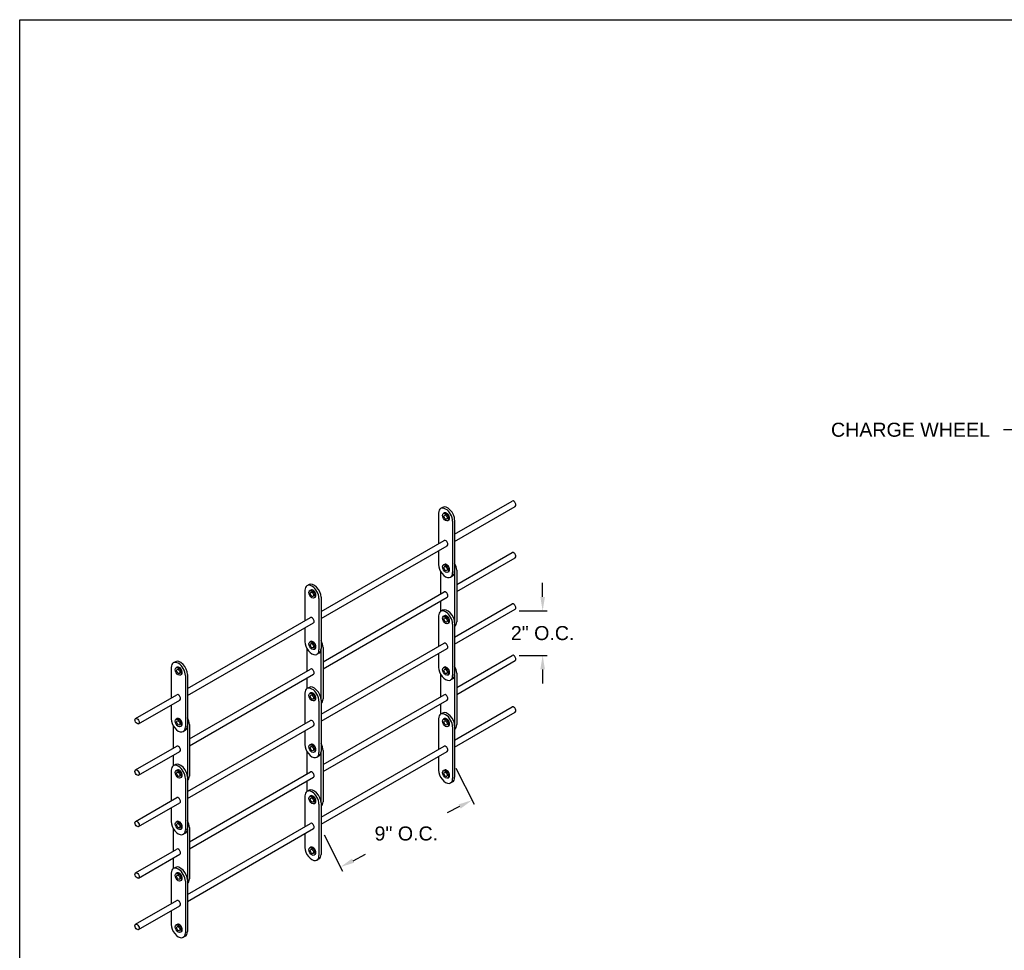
# Model space of a CAD drawing. Header units: inches. Extents: x 169.6 to 213.8, y 195 to 208.3.
# Tile 24 of 42: x 194.3 to 200.9, y 201.6 to 207.8. Entities that reach past the tile are written whole.
import ezdxf
from ezdxf import colors
from ezdxf.entities.mleader import LeaderData, LeaderLine
from ezdxf.math import Vec2, Vec3

# ---------------------------------------------------------------- set-up
doc = ezdxf.new("R2010")
doc.units = ezdxf.units.IN
doc.header["$LTSCALE"] = 0.25
doc.header["$MEASUREMENT"] = 0
doc.layers.add('ANNOTATIONS', color=1, linetype='Continuous')
doc.layers.add('DETAILS', color=4, linetype='Continuous')
doc.styles.add('ARIAL', font='arial.ttf', dxfattribs={"height": 0.09375})
doc.dimstyles.new('STANDARD$0', dxfattribs={"dimtxt": 0.09375, "dimasz": 0.09375, "dimexe": 0.03125, "dimexo": 0.046875, "dimgap": 0.09, "dimtad": 0, "dimtih": 1, "dimtoh": 1, "dimdec": 4, "dimzin": 0, "dimdsep": 46, "dimtxsty": 'ARIAL', "dimcen": 0.09, "dimadec": 0, "dimazin": 0, "dimtfac": 1, "dimtdec": 4, "dimtofl": 0, "dimtmove": 0, "dimatfit": 1, "dimfxl": 1, "dimtolj": 1, "dimtzin": 0, "dimarcsym": 0})

# ---------------------------------------------------------------- blocks, each defined once
blk = doc.blocks.new('*D39')
at = {"layer": 'ANNOTATIONS', "color": 0, "lineweight": -2, "transparency": 16777216}
for p, q in [((197.1976, 202.7817), (197.3208, 202.5392)), ((197.2231, 202.5246), (197.1393, 202.482)), ((196.318, 202.3346), (196.4412, 202.0921)), ((196.5106, 202.1624), (196.5944, 202.205))]:
    blk.add_line(p, q, dxfattribs=at)
at = {"layer": 'ANNOTATIONS', "color": 0, "transparency": 16777216}
for points in [[(197.216, 202.5385), (197.2302, 202.5106), (197.3067, 202.567)], [(196.5035, 202.1764), (196.5177, 202.1485), (196.427, 202.1199)]]:
    blk.add_solid(points, dxfattribs=at)
at = {"layer": 'defpoints', "color": 0, "transparency": 16777216}
for p in [(197.1763, 202.8235), (197.3067, 202.567), (196.2967, 202.3764)]:
    blk.add_point(p, dxfattribs=at)
at = {"layer": 'ANNOTATIONS', "color": 0, "transparency": 16777216, "insert": (196.8669, 202.3435), "char_height": 0.09375, "attachment_point": 5, "style": 'ARIAL'}
blk.add_mtext('\\A1;9" O.C.', dxfattribs=at)
blk = doc.blocks.new('*D40')
at = {"layer": 'ANNOTATIONS', "color": 0, "lineweight": -2, "transparency": 16777216}
for p, q in [((197.7778, 203.9252), (197.7778, 204.0189)), ((197.6215, 203.8314), (197.809, 203.8314)), ((197.6215, 203.5342), (197.809, 203.5342)), ((197.7778, 203.4404), (197.7778, 203.3467))]:
    blk.add_line(p, q, dxfattribs=at)
at = {"layer": 'ANNOTATIONS', "color": 0, "transparency": 16777216}
for points in [[(197.7621, 203.9252), (197.7934, 203.9252), (197.7778, 203.8314)], [(197.7621, 203.4404), (197.7934, 203.4404), (197.7778, 203.5342)]]:
    blk.add_solid(points, dxfattribs=at)
at = {"layer": 'defpoints', "color": 0, "transparency": 16777216}
for p in [(197.5746, 203.8314), (197.7778, 203.8314), (197.5746, 203.5342)]:
    blk.add_point(p, dxfattribs=at)
at = {"layer": 'ANNOTATIONS', "color": 0, "transparency": 16777216, "insert": (197.7778, 203.6828), "char_height": 0.09375, "attachment_point": 5, "style": 'ARIAL'}
blk.add_mtext('\\A1;2" O.C.', dxfattribs=at)

msp = doc.modelspace()

# ---------------------------------------------------------------- linework, layer by layer
at = {"layer": 'defpoints'}
msp.add_lwpolyline([(213.75315, 195.04721), (194.28327, 195.04721), (194.28327, 207.78232), (213.75315, 207.78232)], close=True, dxfattribs=at)
at = {"layer": 'DETAILS'}
for p, q in [((197.18981, 204.34325), (197.57463, 204.56543)), ((197.10958, 204.52355), (197.0961, 204.51577)), ((197.18981, 204.29643), (197.59491, 204.53032)), ((197.08233, 204.48534), (197.08233, 204.2812)), ((197.12144, 204.48646), (197.11512, 204.48282)), ((197.14986, 204.43725), (197.14353, 204.43361)), ((197.17633, 204.43108), (197.17633, 204.08733)), ((197.18981, 204.43886), (197.18981, 204.09511)), ((196.29672, 203.82762), (197.11919, 204.30248)), ((196.29672, 203.78081), (197.13947, 204.26737)), ((197.08233, 204.23438), (197.08233, 204.14159)), ((197.20323, 204.00725), (197.57463, 204.22168)), ((197.20323, 203.96044), (197.59491, 204.18657)), ((197.09581, 204.09577), (197.09581, 203.94523)), ((197.12144, 204.14271), (197.11512, 204.13907)), ((197.14986, 204.0935), (197.14353, 204.08986)), ((197.20323, 204.10286), (197.20323, 203.75911)), ((197.17604, 204.06468), (197.16256, 204.0569)), ((197.18975, 204.09259), (197.18975, 203.75424)), ((196.18924, 203.96972), (196.18924, 203.76557)), ((196.21649, 204.00793), (196.20301, 204.00014)), ((196.22835, 203.97084), (196.22203, 203.96719)), ((196.25677, 203.92163), (196.25045, 203.91798)), ((196.28324, 203.91545), (196.28324, 203.5717)), ((196.29672, 203.92323), (196.29672, 203.57948)), ((196.31015, 203.49163), (197.11919, 203.95873)), ((196.31015, 203.44481), (197.13947, 203.92362)), ((197.09581, 203.89842), (197.09581, 203.8284)), ((197.10958, 203.83635), (197.0961, 203.82857)), ((197.18981, 203.65605), (197.57463, 203.87823)), ((197.18981, 203.60923), (197.59491, 203.84312)), ((195.40363, 203.312), (196.2261, 203.78686)), ((197.08233, 203.79814), (197.08233, 203.594)), ((197.12144, 203.79926), (197.11512, 203.79561)), ((195.40363, 203.26518), (196.24638, 203.75174)), ((196.18924, 203.71876), (196.18924, 203.62597)), ((197.14986, 203.75005), (197.14353, 203.74641)), ((197.17633, 203.74388), (197.17633, 203.40013)), ((197.18981, 203.75166), (197.18981, 203.40791)), ((196.20272, 203.58015), (196.20272, 203.42961)), ((196.22835, 203.62709), (196.22203, 203.62344)), ((196.25677, 203.57788), (196.25045, 203.57423)), ((196.29667, 203.57696), (196.29667, 203.23861)), ((196.29672, 203.14042), (197.11919, 203.61528)), ((196.29672, 203.09361), (197.13947, 203.58017)), ((196.31015, 203.58724), (196.31015, 203.24349)), ((196.28295, 203.54906), (196.26947, 203.54128)), ((197.08233, 203.54718), (197.08233, 203.45439)), ((197.20323, 203.31975), (197.57463, 203.53418)), ((195.29615, 203.45409), (195.29615, 203.24995)), ((195.3234, 203.4923), (195.30992, 203.48452)), ((195.33527, 203.45521), (195.32895, 203.45157)), ((195.41706, 202.976), (196.2261, 203.44311)), ((197.12144, 203.45551), (197.11512, 203.45186)), ((197.20323, 203.27294), (197.59491, 203.49907)), ((195.36368, 203.406), (195.35736, 203.40236)), ((195.39015, 203.39983), (195.39015, 203.05608)), ((195.40363, 203.40761), (195.40363, 203.06386)), ((195.41706, 202.92919), (196.24638, 203.40799)), ((196.20272, 203.38279), (196.20272, 203.31278)), ((197.09581, 203.40827), (197.09581, 203.25773)), ((197.14986, 203.4063), (197.14353, 203.40266)), ((197.17604, 203.37748), (197.16256, 203.3697)), ((197.18975, 203.40509), (197.18975, 203.06674)), ((197.20323, 203.41536), (197.20323, 203.07161)), ((196.21649, 203.32073), (196.20301, 203.31294)), ((195.05775, 203.1123), (195.33302, 203.27123)), ((196.18924, 203.28252), (196.18924, 203.07837)), ((196.22835, 203.28364), (196.22203, 203.27999)), ((196.31015, 202.80413), (197.11919, 203.27123)), ((195.07802, 203.07719), (195.35329, 203.23612)), ((195.29615, 203.20313), (195.29615, 203.11034)), ((196.25677, 203.23443), (196.25045, 203.23078)), ((196.28324, 203.22825), (196.28324, 202.8845)), ((196.29672, 203.23603), (196.29672, 202.89228)), ((196.31015, 202.75731), (197.13947, 203.23612)), ((197.09581, 203.21092), (197.09581, 203.1409)), ((197.18981, 202.96825), (197.57463, 203.19043)), ((195.33527, 203.11146), (195.32895, 203.10782)), ((197.08233, 203.11034), (197.08233, 202.9062)), ((197.10958, 203.14855), (197.0961, 203.14077)), ((197.12144, 203.11146), (197.11512, 203.10782)), ((197.18981, 202.92143), (197.59491, 203.15532)), ((195.30963, 203.06452), (195.30963, 202.91398)), ((195.36368, 203.06225), (195.35736, 203.05861)), ((195.40358, 203.06134), (195.40358, 202.72299)), ((195.40363, 202.6248), (196.2261, 203.09966)), ((195.40363, 202.57798), (196.24638, 203.06454)), ((195.41706, 203.07161), (195.41706, 202.72786)), ((197.14986, 203.06225), (197.14353, 203.05861)), ((197.17633, 203.05608), (197.17633, 202.71233)), ((197.18981, 203.06386), (197.18981, 202.72011)), ((195.38986, 203.03343), (195.37638, 203.02565)), ((196.18924, 203.03156), (196.18924, 202.93877)), ((195.05775, 202.76855), (195.33302, 202.92748)), ((196.22835, 202.93989), (196.22203, 202.93624)), ((196.29672, 202.45262), (197.11919, 202.92748)), ((195.07802, 202.73344), (195.35329, 202.89237)), ((195.30963, 202.86717), (195.30963, 202.79715)), ((196.20272, 202.89265), (196.20272, 202.74211)), ((196.25677, 202.89068), (196.25045, 202.88703)), ((196.28295, 202.86186), (196.26947, 202.85408)), ((196.29667, 202.88946), (196.29667, 202.55111)), ((196.29672, 202.40581), (197.13947, 202.89237)), ((196.31015, 202.89974), (196.31015, 202.55599)), ((197.08233, 202.85938), (197.08233, 202.76659)), ((195.3234, 202.8051), (195.30992, 202.79732)), ((195.29615, 202.76689), (195.29615, 202.56275)), ((195.33527, 202.76801), (195.32895, 202.76436)), ((195.36368, 202.7188), (195.35736, 202.71516)), ((195.39015, 202.71263), (195.39015, 202.36888)), ((195.40363, 202.72041), (195.40363, 202.37666)), ((195.41706, 202.2885), (196.2261, 202.75561)), ((195.41706, 202.24169), (196.24638, 202.72049)), ((197.12144, 202.76771), (197.11512, 202.76407)), ((197.14986, 202.7185), (197.14353, 202.71486)), ((196.20272, 202.69529), (196.20272, 202.62528)), ((197.17604, 202.68968), (197.16256, 202.6819)), ((195.05775, 202.4251), (195.33302, 202.58403)), ((196.18924, 202.59472), (196.18924, 202.39057)), ((196.21649, 202.63293), (196.20301, 202.62514)), ((196.22835, 202.59584), (196.22203, 202.59219)), ((195.07802, 202.38999), (195.35329, 202.54892)), ((195.29615, 202.51593), (195.29615, 202.42314)), ((196.25677, 202.54663), (196.25045, 202.54298)), ((196.28324, 202.54045), (196.28324, 202.1967)), ((196.29672, 202.54823), (196.29672, 202.20448)), ((195.33527, 202.42426), (195.32895, 202.42061)), ((195.40363, 201.937), (196.2261, 202.41186)), ((195.41706, 202.38411), (195.41706, 202.04036)), ((195.30963, 202.37702), (195.30963, 202.22648)), ((195.36368, 202.37505), (195.35736, 202.37141)), ((195.38986, 202.34623), (195.37638, 202.33845)), ((195.40358, 202.37384), (195.40358, 202.03549)), ((195.40363, 201.89018), (196.24638, 202.37674)), ((196.18924, 202.34376), (196.18924, 202.25097)), ((196.22835, 202.25209), (196.22203, 202.24844)), ((195.05775, 202.08105), (195.33302, 202.23998)), ((195.07802, 202.04594), (195.35329, 202.20487)), ((196.25677, 202.20288), (196.25045, 202.19923)), ((195.30963, 202.17967), (195.30963, 202.10965)), ((196.28295, 202.17406), (196.26947, 202.16628)), ((195.29615, 202.07909), (195.29615, 201.87495)), ((195.3234, 202.1173), (195.30992, 202.10952)), ((195.33527, 202.08021), (195.32895, 202.07657)), ((195.36368, 202.031), (195.35736, 202.02736)), ((195.39015, 202.02483), (195.39015, 201.68108)), ((195.40363, 202.03261), (195.40363, 201.68886)), ((195.05775, 201.7373), (195.33302, 201.89623)), ((195.07802, 201.70219), (195.35329, 201.86112)), ((195.29615, 201.82813), (195.29615, 201.73534)), ((195.33527, 201.73646), (195.32895, 201.73282)), ((195.36368, 201.68725), (195.35736, 201.68361)), ((195.38986, 201.65843), (195.37638, 201.65065))]:
    msp.add_line(p, q, dxfattribs=at)
for centre, major_axis, start_param, end_param in [((197.58477, 204.54787), (0.01014, -0.01756), 0, 3.1415927), ((197.12933, 204.45821), (0.03323, -0.05756), 0.7853982, 3.9269908), ((197.14281, 204.46599), (0.03323, -0.05756), 0.7853982, 3.1415927), ((197.13565, 204.46186), (0.01421, -0.0246), 0, 3.1415927), ((197.12933, 204.28493), (0.01014, -0.01756), 0, 3.1415927), ((197.58477, 204.20412), (0.01014, -0.01756), 0, 3.1415927), ((197.12933, 204.11446), (0.03323, -0.05756), 3.9269908, 7.0685835), ((197.13565, 204.11811), (0.01421, -0.0246), 0, 3.1415927), ((197.14281, 204.12224), (0.03323, -0.05756), 6.2831853, 7.0685835), ((197.15624, 204.13), (0.03323, -0.05756), 0.7853982, 1.5605915), ((196.23624, 203.94259), (0.03323, -0.05756), 0.7853982, 3.9269908), ((196.24972, 203.95037), (0.03323, -0.05756), 0.7853982, 3.1415927), ((196.24256, 203.94623), (0.01421, -0.0246), 0, 3.1415927), ((197.12933, 203.94118), (0.01014, -0.01756), 0, 3.1415927), ((197.12933, 203.77101), (0.03323, -0.05756), 0.7853982, 3.9269908), ((197.14281, 203.77879), (0.03323, -0.05756), 0.7853982, 3.1415927), ((197.58477, 203.86067), (0.01014, -0.01756), 0, 3.1415927), ((196.23624, 203.7693), (0.01014, -0.01756), 0, 3.1415927), ((197.13565, 203.77466), (0.01421, -0.0246), 0, 3.1415927), ((197.15624, 203.78625), (0.03323, -0.05756), 6.2933901, 7.0685835), ((196.26315, 203.61437), (0.03323, -0.05756), 0.7853982, 1.5605915), ((196.23624, 203.59884), (0.03323, -0.05756), 3.9269908, 7.0685835), ((196.24256, 203.60248), (0.01421, -0.0246), 0, 3.1415927), ((196.24972, 203.60662), (0.03323, -0.05756), 6.2831853, 7.0685835), ((197.12933, 203.59773), (0.01014, -0.01756), 0, 3.1415927), ((197.58477, 203.51662), (0.01014, -0.01756), 0, 3.1415927), ((195.34315, 203.42696), (0.03323, -0.05756), 0.7853982, 3.9269908), ((195.35663, 203.43474), (0.03323, -0.05756), 0.7853982, 3.1415927), ((195.34947, 203.43061), (0.01421, -0.0246), 0, 3.1415927), ((196.23624, 203.42555), (0.01014, -0.01756), 0, 3.1415927), ((197.12933, 203.42726), (0.03323, -0.05756), 3.9269908, 7.0685835), ((197.13565, 203.43091), (0.01421, -0.0246), 0, 3.1415927), ((197.15624, 203.4425), (0.03323, -0.05756), 0.7853982, 1.5605915), ((197.14281, 203.43504), (0.03323, -0.05756), 6.2831853, 7.0685835), ((196.23624, 203.25539), (0.03323, -0.05756), 0.7853982, 3.9269908), ((196.24972, 203.26317), (0.03323, -0.05756), 0.7853982, 3.1415927), ((195.34315, 203.25368), (0.01014, -0.01756), 0, 3.1415927), ((196.24256, 203.25903), (0.01421, -0.0246), 0, 3.1415927), ((196.26315, 203.27062), (0.03323, -0.05756), 6.2933901, 7.0685835), ((197.12933, 203.25368), (0.01014, -0.01756), 0, 3.1415927), ((197.58477, 203.17287), (0.01014, -0.01756), 0, 3.1415927), ((195.34315, 203.08321), (0.03323, -0.05756), 3.9269908, 7.0685835), ((195.34947, 203.08686), (0.01421, -0.0246), 0, 3.1415927), ((195.37006, 203.09875), (0.03323, -0.05756), 0.7853982, 1.5605915), ((197.12933, 203.08321), (0.03323, -0.05756), 0.7853982, 3.9269908), ((197.14281, 203.09099), (0.03323, -0.05756), 0.7853982, 3.1415927), ((197.13565, 203.08686), (0.01421, -0.0246), 0, 3.1415927), ((195.35663, 203.09099), (0.03323, -0.05756), 6.2831853, 7.0685835), ((196.23624, 203.0821), (0.01014, -0.01756), 0, 3.1415927), ((197.15624, 203.09875), (0.03323, -0.05756), 6.2933901, 7.0685835), ((195.34315, 202.90993), (0.01014, -0.01756), 0, 3.1415927), ((196.23624, 202.91164), (0.03323, -0.05756), 3.9269908, 7.0685835), ((196.24256, 202.91528), (0.01421, -0.0246), 0, 3.1415927), ((196.26315, 202.92687), (0.03323, -0.05756), 0.7853982, 1.5605915), ((197.12933, 202.90993), (0.01014, -0.01756), 0, 3.1415927), ((196.24972, 202.91942), (0.03323, -0.05756), 6.2831853, 7.0685835), ((195.34315, 202.73976), (0.03323, -0.05756), 0.7853982, 3.9269908), ((195.35663, 202.74754), (0.03323, -0.05756), 0.7853982, 3.1415927), ((195.34947, 202.74341), (0.01421, -0.0246), 0, 3.1415927), ((195.37006, 202.755), (0.03323, -0.05756), 6.2933901, 7.0685835), ((196.23624, 202.73805), (0.01014, -0.01756), 0, 3.1415927), ((197.12933, 202.73946), (0.03323, -0.05756), 3.9269908, 7.0685835), ((197.13565, 202.74311), (0.01421, -0.0246), 0, 3.1415927), ((197.14281, 202.74724), (0.03323, -0.05756), 6.2831853, 7.0685835), ((195.34315, 202.56648), (0.01014, -0.01756), 0, 3.1415927), ((196.23624, 202.56759), (0.03323, -0.05756), 0.7853982, 3.9269908), ((196.24972, 202.57537), (0.03323, -0.05756), 0.7853982, 3.1415927), ((196.24256, 202.57123), (0.01421, -0.0246), 0, 3.1415927), ((196.26315, 202.58312), (0.03323, -0.05756), 6.2933901, 7.0685835), ((195.34315, 202.39601), (0.03323, -0.05756), 3.9269908, 7.0685835), ((195.34947, 202.39966), (0.01421, -0.0246), 0, 3.1415927), ((195.37006, 202.41125), (0.03323, -0.05756), 0.7853982, 1.5605915), ((196.23624, 202.3943), (0.01014, -0.01756), 0, 3.1415927), ((195.35663, 202.40379), (0.03323, -0.05756), 6.2831853, 7.0685835), ((196.23624, 202.22384), (0.03323, -0.05756), 3.9269908, 7.0685835), ((196.24256, 202.22748), (0.01421, -0.0246), 0, 3.1415927), ((195.34315, 202.22243), (0.01014, -0.01756), 0, 3.1415927), ((196.24972, 202.23162), (0.03323, -0.05756), 6.2831853, 7.0685835), ((195.34315, 202.05196), (0.03323, -0.05756), 0.7853982, 3.9269908), ((195.35663, 202.05974), (0.03323, -0.05756), 0.7853982, 3.1415927), ((195.34947, 202.05561), (0.01421, -0.0246), 0, 3.1415927), ((195.37006, 202.0675), (0.03323, -0.05756), 6.2933901, 7.0685835), ((195.34315, 201.87868), (0.01014, -0.01756), 0, 3.1415927), ((195.34315, 201.70821), (0.03323, -0.05756), 3.9269908, 7.0685835), ((195.34947, 201.71186), (0.01421, -0.0246), 0, 3.1415927), ((195.35663, 201.71599), (0.03323, -0.05756), 6.2831853, 7.0685835)]:
    msp.add_ellipse(centre, major_axis=major_axis, ratio=0.5773503, start_param=start_param, end_param=end_param, dxfattribs=at)
for centre, major_axis in [((197.12933, 204.45821), (0.01421, -0.0246)), ((197.12933, 204.45821), (0.00797, -0.0138)), ((197.12933, 204.11446), (0.01421, -0.0246)), ((197.12933, 204.11446), (0.00797, -0.0138)), ((196.23624, 203.94259), (0.01421, -0.0246)), ((196.23624, 203.94259), (0.00797, -0.0138)), ((197.12933, 203.77101), (0.01421, -0.0246)), ((197.12933, 203.77101), (0.00797, -0.0138)), ((196.23624, 203.59884), (0.01421, -0.0246)), ((196.23624, 203.59884), (0.00797, -0.0138)), ((195.34315, 203.42696), (0.01421, -0.0246)), ((195.34315, 203.42696), (0.00797, -0.0138)), ((197.12933, 203.42726), (0.01421, -0.0246)), ((197.12933, 203.42726), (0.00797, -0.0138)), ((196.23624, 203.25539), (0.01421, -0.0246)), ((196.23624, 203.25539), (0.00797, -0.0138)), ((195.06788, 203.09475), (0.01014, -0.01756)), ((195.34315, 203.08321), (0.01421, -0.0246)), ((197.12933, 203.08321), (0.01421, -0.0246)), ((195.34315, 203.08321), (0.00797, -0.0138)), ((197.12933, 203.08321), (0.00797, -0.0138)), ((196.23624, 202.91164), (0.01421, -0.0246)), ((196.23624, 202.91164), (0.00797, -0.0138)), ((195.06788, 202.751), (0.01014, -0.01756)), ((195.34315, 202.73976), (0.01421, -0.0246)), ((195.34315, 202.73976), (0.00797, -0.0138)), ((197.12933, 202.73946), (0.01421, -0.0246)), ((197.12933, 202.73946), (0.00797, -0.0138)), ((196.23624, 202.56759), (0.01421, -0.0246)), ((196.23624, 202.56759), (0.00797, -0.0138)), ((195.06788, 202.40755), (0.01014, -0.01756)), ((195.34315, 202.39601), (0.01421, -0.0246)), ((195.34315, 202.39601), (0.00797, -0.0138)), ((196.23624, 202.22384), (0.01421, -0.0246)), ((196.23624, 202.22384), (0.00797, -0.0138)), ((195.06788, 202.0635), (0.01014, -0.01756)), ((195.34315, 202.05196), (0.01421, -0.0246)), ((195.34315, 202.05196), (0.00797, -0.0138)), ((195.06788, 201.71975), (0.01014, -0.01756)), ((195.34315, 201.70821), (0.01421, -0.0246)), ((195.34315, 201.70821), (0.00797, -0.0138))]:
    msp.add_ellipse(centre, major_axis=major_axis, ratio=0.5773503, dxfattribs=at)

# ---------------------------------------------------------------- dimensions: what is measured, and where the dimension line sits
at = {"layer": 'ANNOTATIONS'}
dim = msp.add_linear_dim(base=(197.77777, 203.83141), p1=(197.57463, 203.53418), p2=(197.57463, 203.83141), angle=90, text='2" O.C.', dimstyle='STANDARD$0', dxfattribs=at)
dim.commit()
dim.dimension.update_dxf_attribs({"geometry": '*D40', "text_midpoint": (197.77777, 203.6828)})
dim = msp.add_aligned_dim(p1=(196.29672, 202.37636), p2=(197.17633, 202.82346), distance=-0.28764, text='9" O.C.', dimstyle='STANDARD$0', dxfattribs=at)
dim.commit()
dim.dimension.update_dxf_attribs({"geometry": '*D39', "text_midpoint": (196.86685, 202.34349)})

# ---------------------------------------------------------------- leaders
ml = msp.add_multileader_mtext('Standard', dxfattribs=at)
ml.set_content('CHARGE WHEEL', color=256, style='ARIAL')
ml.set_leader_properties()
ml.build(insert=Vec2(0, 0))
ml.multileader.update_dxf_attribs({"dogleg_length": 0.36, "arrow_head_size": 0.09375})
ctx = ml.context
ctx.base_point, ctx.char_height, ctx.arrow_head_size, ctx.landing_gap_size, ctx.plane_origin = Vec3(199.6256, 205.04141), 0.09375, 0.09375, 0.09, Vec3(198.30201, 204.3958)
ctx.text_align_type = 2
notes = []
notes.append((ctx, [(1, (1, 1, 0), (200.95482, 205.04141), (-1, 0), 0.09796, [(0, [(201.45354, 204.80511)], 0, [])])]))
ctx.mtext.insert, ctx.mtext.alignment, ctx.mtext.flow_direction = Vec3(200.76687, 205.08909), 3, 5
for ctx, leaders in notes:
    for number, flags, end, landing, length, lines in leaders:
        leader = LeaderData()
        leader.index, (leader.has_last_leader_line, leader.has_dogleg_vector, leader.attachment_direction) = number, flags
        leader.last_leader_point, leader.dogleg_vector, leader.dogleg_length = Vec3(end), Vec3(landing), length
        for number, points, colour, breaks in lines:
            line = LeaderLine()
            line.index, line.vertices, line.color, line.breaks = number, Vec3.list(points), colors.encode_raw_color(colour), breaks
            leader.lines.append(line)
        ctx.leaders.append(leader)

doc.saveas('drawing.dxf')
